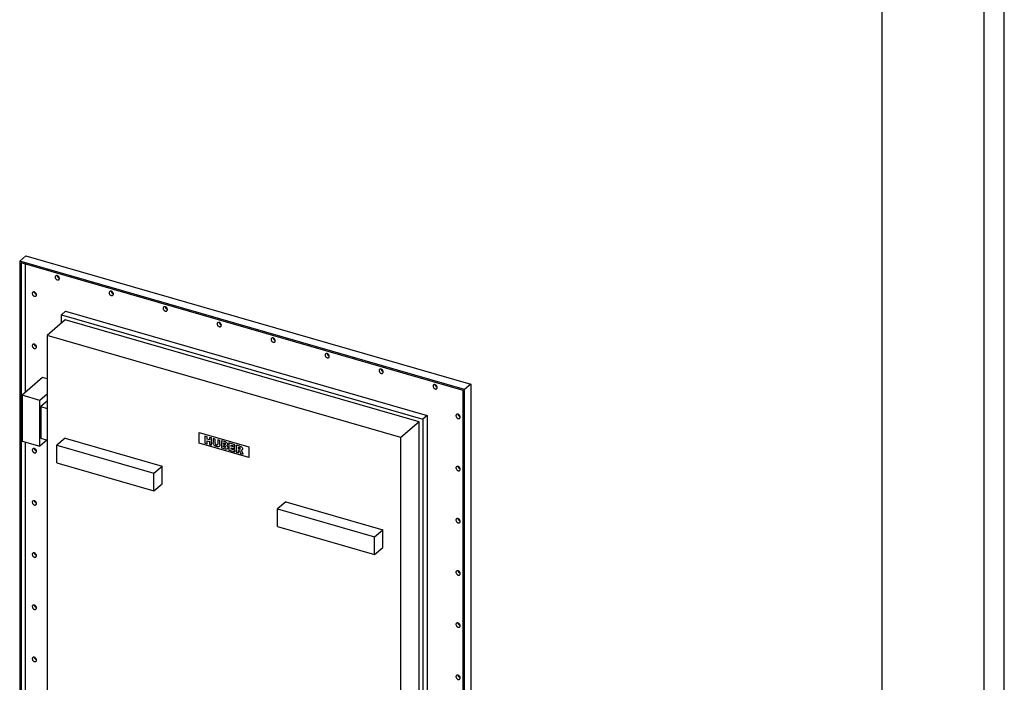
# Model space of a CAD drawing. Header units: millimetres. Extents: x 0 to 4200, y 0 to 5940.
# Tile 4 of 5: x 3234 to 4200, y 1949 to 2600. Entities that reach past the tile are written whole.
import ezdxf

# ---------------------------------------------------------------- set-up
doc = ezdxf.new("R2010")
doc.units = ezdxf.units.MM
doc.header["$LTSCALE"] = 387.2
doc.layers.get('0').update_dxf_attribs({"linetype": 'CONTINUOUS'})
doc.layers.add('_ACHSEN', color=7, linetype='CONTINUOUS')
doc.layers.add('_KURVEN', color=7, linetype='CONTINUOUS')

msp = doc.modelspace()

# ---------------------------------------------------------------- linework, layer by layer
at = {"color": 7, "linetype": 'Continuous'}
for p, q in [((4200, 0), (4200, 5940)), ((4200, 0), (4200, 5940)), ((3240.05, 2368.02), (3234.05, 2362.82)), ((3240.05, 2368.02), (3676.52, 2242.02)), ((3234.05, 2362.82), (3234.05, 1579.94)), ((3670.52, 2236.82), (3234.05, 2362.82)), ((3669.14, 2235.84), (3235.43, 2361.04)), ((3235.43, 2361.04), (3235.43, 1580.92)), ((3239.43, 2359.88), (3239.43, 2233.7)), ((3278.92, 2313.61), (3274.92, 2310.15)), ((3274.92, 2301.94), (3274.92, 2310.15)), ((3274.92, 2310.15), (3629.65, 2207.75)), ((3278.92, 2313.61), (3633.65, 2211.21)), ((3278.73, 2305.24), (3260.93, 2289.82)), ((3625.84, 2205.04), (3278.73, 2305.24)), ((3260.93, 2289.82), (3260.93, 1596.31)), ((3608.04, 2189.62), (3260.93, 2289.82)), ((3256.41, 2248.4), (3236.41, 2231.08)), ((3260.93, 2247.1), (3256.41, 2248.4)), ((3676.52, 2242.02), (3670.52, 2236.82)), ((3676.52, 2242.02), (3676.52, 1459.13)), ((3260.93, 2232.32), (3253.73, 2226.08)), ((3669.14, 1455.72), (3669.14, 2235.84)), ((3670.52, 1453.94), (3670.52, 2236.82)), ((3236.41, 2231.08), (3236.41, 2186.05)), ((3253.73, 2226.08), (3236.41, 2231.08)), ((3253.73, 2181.05), (3253.73, 2226.08)), ((3260.93, 2225.4), (3254.73, 2220.02)), ((3254.73, 2220.02), (3254.73, 2188.84)), ((3254.73, 2220.02), (3260.93, 2218.23)), ((3625.84, 2205.04), (3608.04, 2189.62)), ((3625.84, 1511.52), (3625.84, 2205.04)), ((3633.65, 2211.21), (3629.65, 2207.75)), ((3629.65, 2207.75), (3629.65, 1506.61)), ((3633.65, 2211.21), (3633.65, 1510.08)), ((3236.41, 2186.05), (3253.73, 2181.05)), ((3239.43, 2185.18), (3239.43, 1721.02)), ((3260.73, 2187.11), (3253.73, 2181.05)), ((3254.73, 2188.84), (3260.93, 2187.05)), ((3278.6, 2189.11), (3270.4, 2182.01)), ((3278.6, 2189.11), (3373.86, 2161.61)), ((3608.04, 1496.11), (3608.04, 2189.62)), ((3270.4, 2164.69), (3270.4, 2182.01)), ((3270.4, 2182.01), (3365.66, 2154.51)), ((3270.4, 2164.69), (3365.66, 2137.19)), ((3365.66, 2154.51), (3373.86, 2161.61)), ((3365.66, 2137.19), (3365.66, 2154.51)), ((3373.86, 2144.29), (3373.86, 2161.61)), ((3365.66, 2137.19), (3373.86, 2144.29)), ((3495.11, 2126.61), (3486.91, 2119.51)), ((3495.11, 2126.61), (3590.37, 2099.11)), ((3486.91, 2102.19), (3486.91, 2119.51)), ((3486.91, 2119.51), (3582.17, 2092.01)), ((3486.91, 2102.19), (3582.17, 2074.69)), ((3582.17, 2092.01), (3590.37, 2099.11)), ((3590.37, 2081.79), (3590.37, 2099.11)), ((3582.17, 2074.69), (3582.17, 2092.01)), ((3582.17, 2074.69), (3590.37, 2081.79))]:
    msp.add_line(p, q, dxfattribs=at)
at = {"color": 3, "linetype": 'Continuous'}
msp.add_line((4180, 5900), (4180, 0), dxfattribs=at)
at = {"color": 5, "linetype": 'Continuous'}
msp.add_line((4080, 5800), (4080, 100), dxfattribs=at)
at = {"layer": '_ACHSEN', "color": 7, "linetype": 'Continuous'}
for points, knots in [([(3269.38, 2348.21), (3269.22, 2348.07), (3268.95, 2347.68), (3268.88, 2347.23), (3268.88, 2346.99)], [0, 0, 0, 0, 0.479999, 1, 1, 1, 1]), ([(3273.03, 2345.79), (3273.03, 2346.24), (3272.74, 2347.17), (3271.92, 2348.04), (3271.09, 2348.46), (3270.46, 2348.59), (3269.86, 2348.52), (3269.52, 2348.33), (3269.38, 2348.21)], [0, 0, 0, 0, 0.256934, 0.5308, 0.662024, 0.783622, 0.895122, 1, 1, 1, 1]), ([(3270.89, 2348.49), (3270.95, 2347.93), (3271.48, 2346.85), (3272.47, 2346.17), (3273.02, 2346.03)], [0, 0, 0, 0, 0.499985, 1, 1, 1, 1]), ([(3268.88, 2346.99), (3268.88, 2346.55), (3269.17, 2345.62), (3269.99, 2344.75), (3270.82, 2344.33), (3271.45, 2344.2), (3272.05, 2344.27), (3272.39, 2344.46), (3272.53, 2344.58)], [0, 0, 0, 0, 0.256934, 0.5308, 0.662024, 0.783622, 0.895122, 1, 1, 1, 1]), ([(3272.53, 2344.58), (3272.69, 2344.72), (3272.96, 2345.1), (3273.03, 2345.56), (3273.03, 2345.79)], [0, 0, 0, 0, 0.479999, 1, 1, 1, 1]), ([(3246.87, 2332.19), (3246.7, 2332.05), (3246.44, 2331.67), (3246.36, 2331.21), (3246.36, 2330.98)], [0, 0, 0, 0, 0.479999, 1, 1, 1, 1]), ([(3246.36, 2330.98), (3246.36, 2330.53), (3246.66, 2329.6), (3247.47, 2328.73), (3248.3, 2328.31), (3248.93, 2328.18), (3249.53, 2328.25), (3249.87, 2328.44), (3250.01, 2328.56)], [0, 0, 0, 0, 0.256934, 0.5308, 0.662024, 0.783622, 0.895122, 1, 1, 1, 1]), ([(3250.52, 2329.78), (3250.52, 2330.23), (3250.22, 2331.15), (3249.4, 2332.02), (3248.57, 2332.44), (3247.94, 2332.57), (3247.35, 2332.5), (3247, 2332.31), (3246.87, 2332.19)], [0, 0, 0, 0, 0.256934, 0.5308, 0.662024, 0.783622, 0.895122, 1, 1, 1, 1]), ([(3248.37, 2332.47), (3248.43, 2331.91), (3248.96, 2330.83), (3249.95, 2330.15), (3250.5, 2330.01)], [0, 0, 0, 0, 0.499985, 1, 1, 1, 1]), ([(3250.01, 2328.56), (3250.17, 2328.7), (3250.44, 2329.09), (3250.52, 2329.54), (3250.52, 2329.78)], [0, 0, 0, 0, 0.479999, 1, 1, 1, 1]), ([(3322.33, 2332.92), (3322.17, 2332.78), (3321.9, 2332.4), (3321.83, 2331.94), (3321.83, 2331.71)], [0, 0, 0, 0, 0.479999, 1, 1, 1, 1]), ([(3321.83, 2331.71), (3321.83, 2331.26), (3322.12, 2330.33), (3322.94, 2329.46), (3323.77, 2329.04), (3324.4, 2328.91), (3325, 2328.99), (3325.34, 2329.17), (3325.48, 2329.29)], [0, 0, 0, 0, 0.256934, 0.5308, 0.662024, 0.783622, 0.895122, 1, 1, 1, 1]), ([(3325.98, 2330.51), (3325.98, 2330.96), (3325.69, 2331.88), (3324.87, 2332.75), (3324.04, 2333.17), (3323.41, 2333.3), (3322.81, 2333.23), (3322.47, 2333.04), (3322.33, 2332.92)], [0, 0, 0, 0, 0.256934, 0.5308, 0.662024, 0.783622, 0.895122, 1, 1, 1, 1]), ([(3323.84, 2333.2), (3323.9, 2332.64), (3324.43, 2331.56), (3325.42, 2330.89), (3325.97, 2330.74)], [0, 0, 0, 0, 0.499985, 1, 1, 1, 1]), ([(3325.48, 2329.29), (3325.64, 2329.44), (3325.91, 2329.82), (3325.98, 2330.27), (3325.98, 2330.51)], [0, 0, 0, 0, 0.479999, 1, 1, 1, 1]), ([(3375.29, 2317.64), (3375.12, 2317.5), (3374.85, 2317.11), (3374.78, 2316.66), (3374.78, 2316.42)], [0, 0, 0, 0, 0.479999, 1, 1, 1, 1]), ([(3374.78, 2316.42), (3374.78, 2315.97), (3375.08, 2315.05), (3375.89, 2314.18), (3376.72, 2313.76), (3377.35, 2313.63), (3377.95, 2313.7), (3378.29, 2313.89), (3378.43, 2314.01)], [0, 0, 0, 0, 0.256934, 0.5308, 0.662024, 0.783622, 0.895122, 1, 1, 1, 1]), ([(3378.94, 2315.22), (3378.94, 2315.67), (3378.64, 2316.6), (3377.82, 2317.47), (3376.99, 2317.89), (3376.36, 2318.02), (3375.76, 2317.95), (3375.42, 2317.76), (3375.29, 2317.64)], [0, 0, 0, 0, 0.256934, 0.5308, 0.662024, 0.783622, 0.895122, 1, 1, 1, 1]), ([(3376.79, 2317.92), (3376.85, 2317.36), (3377.38, 2316.27), (3378.37, 2315.6), (3378.92, 2315.46)], [0, 0, 0, 0, 0.499985, 1, 1, 1, 1]), ([(3378.43, 2314.01), (3378.59, 2314.15), (3378.86, 2314.53), (3378.94, 2314.99), (3378.94, 2315.22)], [0, 0, 0, 0, 0.479999, 1, 1, 1, 1]), ([(3428.24, 2302.35), (3428.07, 2302.21), (3427.81, 2301.83), (3427.73, 2301.37), (3427.73, 2301.14)], [0, 0, 0, 0, 0.479999, 1, 1, 1, 1]), ([(3427.73, 2301.14), (3427.73, 2300.69), (3428.03, 2299.76), (3428.84, 2298.89), (3429.67, 2298.47), (3430.3, 2298.34), (3430.9, 2298.41), (3431.24, 2298.6), (3431.38, 2298.72)], [0, 0, 0, 0, 0.256934, 0.5308, 0.662024, 0.783622, 0.895122, 1, 1, 1, 1]), ([(3431.89, 2299.94), (3431.89, 2300.39), (3431.59, 2301.31), (3430.77, 2302.18), (3429.95, 2302.6), (3429.31, 2302.73), (3428.72, 2302.66), (3428.38, 2302.47), (3428.24, 2302.35)], [0, 0, 0, 0, 0.256934, 0.5308, 0.662024, 0.783622, 0.895122, 1, 1, 1, 1]), ([(3429.74, 2302.63), (3429.8, 2302.07), (3430.33, 2300.99), (3431.33, 2300.31), (3431.87, 2300.17)], [0, 0, 0, 0, 0.499985, 1, 1, 1, 1]), ([(3431.38, 2298.72), (3431.54, 2298.86), (3431.81, 2299.25), (3431.89, 2299.7), (3431.89, 2299.94)], [0, 0, 0, 0, 0.479999, 1, 1, 1, 1]), ([(3246.87, 2280.97), (3246.7, 2280.83), (3246.44, 2280.45), (3246.36, 2279.99), (3246.36, 2279.76)], [0, 0, 0, 0, 0.479999, 1, 1, 1, 1]), ([(3246.36, 2279.76), (3246.36, 2279.31), (3246.66, 2278.38), (3247.47, 2277.51), (3248.3, 2277.09), (3248.93, 2276.96), (3249.53, 2277.04), (3249.87, 2277.22), (3250.01, 2277.34)], [0, 0, 0, 0, 0.256934, 0.5308, 0.662024, 0.783622, 0.895122, 1, 1, 1, 1]), ([(3250.52, 2278.56), (3250.52, 2279.01), (3250.22, 2279.93), (3249.4, 2280.8), (3248.57, 2281.22), (3247.94, 2281.35), (3247.35, 2281.28), (3247, 2281.09), (3246.87, 2280.97)], [0, 0, 0, 0, 0.256934, 0.5308, 0.662024, 0.783622, 0.895122, 1, 1, 1, 1]), ([(3248.37, 2281.25), (3248.43, 2280.69), (3248.96, 2279.61), (3249.95, 2278.94), (3250.5, 2278.79)], [0, 0, 0, 0, 0.499985, 1, 1, 1, 1]), ([(3481.19, 2287.07), (3481.03, 2286.92), (3480.76, 2286.54), (3480.68, 2286.08), (3480.68, 2285.85)], [0, 0, 0, 0, 0.479999, 1, 1, 1, 1]), ([(3480.68, 2285.85), (3480.68, 2285.4), (3480.98, 2284.47), (3481.8, 2283.6), (3482.62, 2283.18), (3483.25, 2283.06), (3483.85, 2283.13), (3484.19, 2283.32), (3484.33, 2283.44)], [0, 0, 0, 0, 0.256934, 0.5308, 0.662024, 0.783622, 0.895122, 1, 1, 1, 1]), ([(3484.84, 2284.65), (3484.84, 2285.1), (3484.54, 2286.03), (3483.72, 2286.9), (3482.9, 2287.32), (3482.26, 2287.45), (3481.67, 2287.37), (3481.33, 2287.19), (3481.19, 2287.07)], [0, 0, 0, 0, 0.256934, 0.5308, 0.662024, 0.783622, 0.895122, 1, 1, 1, 1]), ([(3482.69, 2287.35), (3482.76, 2286.79), (3483.28, 2285.7), (3484.28, 2285.03), (3484.82, 2284.89)], [0, 0, 0, 0, 0.499985, 1, 1, 1, 1]), ([(3484.33, 2283.44), (3484.49, 2283.58), (3484.76, 2283.96), (3484.84, 2284.42), (3484.84, 2284.65)], [0, 0, 0, 0, 0.479999, 1, 1, 1, 1]), ([(3250.01, 2277.34), (3250.17, 2277.48), (3250.44, 2277.87), (3250.52, 2278.32), (3250.52, 2278.56)], [0, 0, 0, 0, 0.479999, 1, 1, 1, 1]), ([(3534.14, 2271.78), (3533.98, 2271.64), (3533.71, 2271.26), (3533.63, 2270.8), (3533.63, 2270.57)], [0, 0, 0, 0, 0.479999, 1, 1, 1, 1]), ([(3533.63, 2270.57), (3533.63, 2270.12), (3533.93, 2269.19), (3534.75, 2268.32), (3535.57, 2267.9), (3536.21, 2267.77), (3536.8, 2267.84), (3537.14, 2268.03), (3537.28, 2268.15)], [0, 0, 0, 0, 0.256934, 0.5308, 0.662024, 0.783622, 0.895122, 1, 1, 1, 1]), ([(3537.79, 2269.37), (3537.79, 2269.81), (3537.49, 2270.74), (3536.68, 2271.61), (3535.85, 2272.03), (3535.22, 2272.16), (3534.62, 2272.09), (3534.28, 2271.9), (3534.14, 2271.78)], [0, 0, 0, 0, 0.256934, 0.5308, 0.662024, 0.783622, 0.895122, 1, 1, 1, 1]), ([(3535.65, 2272.06), (3535.71, 2271.5), (3536.23, 2270.42), (3537.23, 2269.74), (3537.78, 2269.6)], [0, 0, 0, 0, 0.499985, 1, 1, 1, 1]), ([(3537.28, 2268.15), (3537.44, 2268.29), (3537.71, 2268.68), (3537.79, 2269.13), (3537.79, 2269.37)], [0, 0, 0, 0, 0.479999, 1, 1, 1, 1]), ([(3587.09, 2256.49), (3586.93, 2256.35), (3586.66, 2255.97), (3586.58, 2255.51), (3586.58, 2255.28)], [0, 0, 0, 0, 0.479999, 1, 1, 1, 1]), ([(3586.58, 2255.28), (3586.58, 2254.83), (3586.88, 2253.9), (3587.7, 2253.03), (3588.52, 2252.61), (3589.16, 2252.49), (3589.75, 2252.56), (3590.09, 2252.75), (3590.23, 2252.87)], [0, 0, 0, 0, 0.256934, 0.5308, 0.662024, 0.783622, 0.895122, 1, 1, 1, 1]), ([(3590.74, 2254.08), (3590.74, 2254.53), (3590.44, 2255.46), (3589.63, 2256.33), (3588.8, 2256.75), (3588.17, 2256.87), (3587.57, 2256.8), (3587.23, 2256.61), (3587.09, 2256.49)], [0, 0, 0, 0, 0.256934, 0.5308, 0.662024, 0.783622, 0.895122, 1, 1, 1, 1]), ([(3588.6, 2256.78), (3588.66, 2256.21), (3589.18, 2255.13), (3590.18, 2254.46), (3590.73, 2254.32)], [0, 0, 0, 0, 0.499985, 1, 1, 1, 1]), ([(3590.23, 2252.87), (3590.4, 2253.01), (3590.66, 2253.39), (3590.74, 2253.85), (3590.74, 2254.08)], [0, 0, 0, 0, 0.479999, 1, 1, 1, 1]), ([(3640.04, 2241.21), (3639.88, 2241.07), (3639.61, 2240.68), (3639.53, 2240.23), (3639.53, 2239.99)], [0, 0, 0, 0, 0.479999, 1, 1, 1, 1]), ([(3643.69, 2238.79), (3643.69, 2239.24), (3643.4, 2240.17), (3642.58, 2241.04), (3641.75, 2241.46), (3641.12, 2241.59), (3640.52, 2241.52), (3640.18, 2241.33), (3640.04, 2241.21)], [0, 0, 0, 0, 0.256934, 0.5308, 0.662024, 0.783622, 0.895122, 1, 1, 1, 1]), ([(3641.55, 2241.49), (3641.61, 2240.93), (3642.13, 2239.85), (3643.13, 2239.17), (3643.68, 2239.03)], [0, 0, 0, 0, 0.499985, 1, 1, 1, 1]), ([(3639.53, 2239.99), (3639.53, 2239.55), (3639.83, 2238.62), (3640.65, 2237.75), (3641.48, 2237.33), (3642.11, 2237.2), (3642.71, 2237.27), (3643.05, 2237.46), (3643.18, 2237.58)], [0, 0, 0, 0, 0.256934, 0.5308, 0.662024, 0.783622, 0.895122, 1, 1, 1, 1]), ([(3643.18, 2237.58), (3643.35, 2237.72), (3643.62, 2238.1), (3643.69, 2238.56), (3643.69, 2238.79)], [0, 0, 0, 0, 0.479999, 1, 1, 1, 1]), ([(3662.56, 2212.19), (3662.4, 2212.05), (3662.13, 2211.67), (3662.05, 2211.21), (3662.05, 2210.98)], [0, 0, 0, 0, 0.479999, 1, 1, 1, 1]), ([(3666.21, 2209.78), (3666.21, 2210.23), (3665.91, 2211.15), (3665.09, 2212.02), (3664.27, 2212.44), (3663.64, 2212.57), (3663.04, 2212.5), (3662.7, 2212.31), (3662.56, 2212.19)], [0, 0, 0, 0, 0.256934, 0.5308, 0.662024, 0.783622, 0.895122, 1, 1, 1, 1]), ([(3664.06, 2212.47), (3664.13, 2211.91), (3664.65, 2210.83), (3665.65, 2210.15), (3666.19, 2210.01)], [0, 0, 0, 0, 0.499985, 1, 1, 1, 1]), ([(3662.05, 2210.98), (3662.05, 2210.53), (3662.35, 2209.6), (3663.17, 2208.73), (3663.99, 2208.31), (3664.62, 2208.18), (3665.22, 2208.25), (3665.56, 2208.44), (3665.7, 2208.56)], [0, 0, 0, 0, 0.256934, 0.5308, 0.662024, 0.783622, 0.895122, 1, 1, 1, 1]), ([(3665.7, 2208.56), (3665.86, 2208.7), (3666.13, 2209.09), (3666.21, 2209.54), (3666.21, 2209.78)], [0, 0, 0, 0, 0.479999, 1, 1, 1, 1]), ([(3246.87, 2178.53), (3246.7, 2178.39), (3246.44, 2178.01), (3246.36, 2177.55), (3246.36, 2177.32)], [0, 0, 0, 0, 0.479999, 1, 1, 1, 1]), ([(3246.36, 2177.32), (3246.36, 2176.87), (3246.66, 2175.94), (3247.47, 2175.07), (3248.3, 2174.65), (3248.93, 2174.53), (3249.53, 2174.6), (3249.87, 2174.79), (3250.01, 2174.91)], [0, 0, 0, 0, 0.256934, 0.5308, 0.662024, 0.783622, 0.895122, 1, 1, 1, 1]), ([(3250.52, 2176.12), (3250.52, 2176.57), (3250.22, 2177.5), (3249.4, 2178.37), (3248.57, 2178.79), (3247.94, 2178.91), (3247.35, 2178.84), (3247, 2178.65), (3246.87, 2178.53)], [0, 0, 0, 0, 0.256934, 0.5308, 0.662024, 0.783622, 0.895122, 1, 1, 1, 1]), ([(3248.37, 2178.82), (3248.43, 2178.25), (3248.96, 2177.17), (3249.95, 2176.5), (3250.5, 2176.36)], [0, 0, 0, 0, 0.499985, 1, 1, 1, 1]), ([(3250.01, 2174.91), (3250.17, 2175.05), (3250.44, 2175.43), (3250.52, 2175.89), (3250.52, 2176.12)], [0, 0, 0, 0, 0.479999, 1, 1, 1, 1]), ([(3662.56, 2160.97), (3662.4, 2160.83), (3662.13, 2160.45), (3662.05, 2159.99), (3662.05, 2159.76)], [0, 0, 0, 0, 0.479999, 1, 1, 1, 1]), ([(3662.05, 2159.76), (3662.05, 2159.31), (3662.35, 2158.38), (3663.17, 2157.51), (3663.99, 2157.09), (3664.62, 2156.96), (3665.22, 2157.04), (3665.56, 2157.22), (3665.7, 2157.34)], [0, 0, 0, 0, 0.256934, 0.5308, 0.662024, 0.783622, 0.895122, 1, 1, 1, 1]), ([(3666.21, 2158.56), (3666.21, 2159.01), (3665.91, 2159.93), (3665.09, 2160.8), (3664.27, 2161.22), (3663.64, 2161.35), (3663.04, 2161.28), (3662.7, 2161.09), (3662.56, 2160.97)], [0, 0, 0, 0, 0.256934, 0.5308, 0.662024, 0.783622, 0.895122, 1, 1, 1, 1]), ([(3664.06, 2161.25), (3664.13, 2160.69), (3664.65, 2159.61), (3665.65, 2158.94), (3666.19, 2158.79)], [0, 0, 0, 0, 0.499985, 1, 1, 1, 1]), ([(3665.7, 2157.34), (3665.86, 2157.48), (3666.13, 2157.87), (3666.21, 2158.32), (3666.21, 2158.56)], [0, 0, 0, 0, 0.479999, 1, 1, 1, 1]), ([(3246.87, 2127.31), (3246.7, 2127.17), (3246.44, 2126.79), (3246.36, 2126.33), (3246.36, 2126.1)], [0, 0, 0, 0, 0.479999, 1, 1, 1, 1]), ([(3246.36, 2126.1), (3246.36, 2125.65), (3246.66, 2124.72), (3247.47, 2123.85), (3248.3, 2123.43), (3248.93, 2123.31), (3249.53, 2123.38), (3249.87, 2123.57), (3250.01, 2123.69)], [0, 0, 0, 0, 0.256934, 0.5308, 0.662024, 0.783622, 0.895122, 1, 1, 1, 1]), ([(3250.52, 2124.9), (3250.52, 2125.35), (3250.22, 2126.28), (3249.4, 2127.15), (3248.57, 2127.57), (3247.94, 2127.69), (3247.35, 2127.62), (3247, 2127.43), (3246.87, 2127.31)], [0, 0, 0, 0, 0.256934, 0.5308, 0.662024, 0.783622, 0.895122, 1, 1, 1, 1]), ([(3248.37, 2127.6), (3248.43, 2127.03), (3248.96, 2125.95), (3249.95, 2125.28), (3250.5, 2125.14)], [0, 0, 0, 0, 0.499985, 1, 1, 1, 1]), ([(3250.01, 2123.69), (3250.17, 2123.83), (3250.44, 2124.21), (3250.52, 2124.67), (3250.52, 2124.9)], [0, 0, 0, 0, 0.479999, 1, 1, 1, 1]), ([(3662.56, 2109.75), (3662.4, 2109.61), (3662.13, 2109.23), (3662.05, 2108.77), (3662.05, 2108.54)], [0, 0, 0, 0, 0.479999, 1, 1, 1, 1]), ([(3662.05, 2108.54), (3662.05, 2108.09), (3662.35, 2107.16), (3663.17, 2106.29), (3663.99, 2105.87), (3664.62, 2105.74), (3665.22, 2105.82), (3665.56, 2106), (3665.7, 2106.12)], [0, 0, 0, 0, 0.256934, 0.5308, 0.662024, 0.783622, 0.895122, 1, 1, 1, 1]), ([(3666.21, 2107.34), (3666.21, 2107.79), (3665.91, 2108.72), (3665.09, 2109.58), (3664.27, 2110), (3663.64, 2110.13), (3663.04, 2110.06), (3662.7, 2109.87), (3662.56, 2109.75)], [0, 0, 0, 0, 0.256934, 0.5308, 0.662024, 0.783622, 0.895122, 1, 1, 1, 1]), ([(3664.06, 2110.03), (3664.13, 2109.47), (3664.65, 2108.39), (3665.65, 2107.72), (3666.19, 2107.57)], [0, 0, 0, 0, 0.499985, 1, 1, 1, 1]), ([(3665.7, 2106.12), (3665.86, 2106.27), (3666.13, 2106.65), (3666.21, 2107.11), (3666.21, 2107.34)], [0, 0, 0, 0, 0.479999, 1, 1, 1, 1]), ([(3246.87, 2076.1), (3246.7, 2075.95), (3246.44, 2075.57), (3246.36, 2075.11), (3246.36, 2074.88)], [0, 0, 0, 0, 0.479999, 1, 1, 1, 1]), ([(3246.36, 2074.88), (3246.36, 2074.43), (3246.66, 2073.5), (3247.47, 2072.64), (3248.3, 2072.22), (3248.93, 2072.09), (3249.53, 2072.16), (3249.87, 2072.35), (3250.01, 2072.47)], [0, 0, 0, 0, 0.256934, 0.5308, 0.662024, 0.783622, 0.895122, 1, 1, 1, 1]), ([(3250.52, 2073.68), (3250.52, 2074.13), (3250.22, 2075.06), (3249.4, 2075.93), (3248.57, 2076.35), (3247.94, 2076.48), (3247.35, 2076.4), (3247, 2076.22), (3246.87, 2076.1)], [0, 0, 0, 0, 0.256934, 0.5308, 0.662024, 0.783622, 0.895122, 1, 1, 1, 1]), ([(3248.37, 2076.38), (3248.43, 2075.82), (3248.96, 2074.73), (3249.95, 2074.06), (3250.5, 2073.92)], [0, 0, 0, 0, 0.499985, 1, 1, 1, 1]), ([(3250.01, 2072.47), (3250.17, 2072.61), (3250.44, 2072.99), (3250.52, 2073.45), (3250.52, 2073.68)], [0, 0, 0, 0, 0.479999, 1, 1, 1, 1]), ([(3662.56, 2058.53), (3662.4, 2058.39), (3662.13, 2058.01), (3662.05, 2057.55), (3662.05, 2057.32)], [0, 0, 0, 0, 0.479999, 1, 1, 1, 1]), ([(3666.21, 2056.12), (3666.21, 2056.57), (3665.91, 2057.5), (3665.09, 2058.37), (3664.27, 2058.79), (3663.64, 2058.91), (3663.04, 2058.84), (3662.7, 2058.65), (3662.56, 2058.53)], [0, 0, 0, 0, 0.256934, 0.5308, 0.662024, 0.783622, 0.895122, 1, 1, 1, 1]), ([(3664.06, 2058.82), (3664.13, 2058.25), (3664.65, 2057.17), (3665.65, 2056.5), (3666.19, 2056.36)], [0, 0, 0, 0, 0.499985, 1, 1, 1, 1]), ([(3662.05, 2057.32), (3662.05, 2056.87), (3662.35, 2055.94), (3663.17, 2055.07), (3663.99, 2054.65), (3664.62, 2054.53), (3665.22, 2054.6), (3665.56, 2054.79), (3665.7, 2054.91)], [0, 0, 0, 0, 0.256934, 0.5308, 0.662024, 0.783622, 0.895122, 1, 1, 1, 1]), ([(3665.7, 2054.91), (3665.86, 2055.05), (3666.13, 2055.43), (3666.21, 2055.89), (3666.21, 2056.12)], [0, 0, 0, 0, 0.479999, 1, 1, 1, 1]), ([(3246.87, 2024.88), (3246.7, 2024.74), (3246.44, 2024.35), (3246.36, 2023.9), (3246.36, 2023.66)], [0, 0, 0, 0, 0.479999, 1, 1, 1, 1]), ([(3246.36, 2023.66), (3246.36, 2023.21), (3246.66, 2022.29), (3247.47, 2021.42), (3248.3, 2021), (3248.93, 2020.87), (3249.53, 2020.94), (3249.87, 2021.13), (3250.01, 2021.25)], [0, 0, 0, 0, 0.256934, 0.5308, 0.662024, 0.783622, 0.895122, 1, 1, 1, 1]), ([(3250.52, 2022.46), (3250.52, 2022.91), (3250.22, 2023.84), (3249.4, 2024.71), (3248.57, 2025.13), (3247.94, 2025.26), (3247.35, 2025.18), (3247, 2025), (3246.87, 2024.88)], [0, 0, 0, 0, 0.256934, 0.5308, 0.662024, 0.783622, 0.895122, 1, 1, 1, 1]), ([(3248.37, 2025.16), (3248.43, 2024.6), (3248.96, 2023.51), (3249.95, 2022.84), (3250.5, 2022.7)], [0, 0, 0, 0, 0.499985, 1, 1, 1, 1]), ([(3250.01, 2021.25), (3250.17, 2021.39), (3250.44, 2021.77), (3250.52, 2022.23), (3250.52, 2022.46)], [0, 0, 0, 0, 0.479999, 1, 1, 1, 1]), ([(3662.56, 2007.31), (3662.4, 2007.17), (3662.13, 2006.79), (3662.05, 2006.33), (3662.05, 2006.1)], [0, 0, 0, 0, 0.479999, 1, 1, 1, 1]), ([(3662.05, 2006.1), (3662.05, 2005.65), (3662.35, 2004.72), (3663.17, 2003.85), (3663.99, 2003.43), (3664.62, 2003.31), (3665.22, 2003.38), (3665.56, 2003.57), (3665.7, 2003.69)], [0, 0, 0, 0, 0.256934, 0.5308, 0.662024, 0.783622, 0.895122, 1, 1, 1, 1]), ([(3666.21, 2004.9), (3666.21, 2005.35), (3665.91, 2006.28), (3665.09, 2007.15), (3664.27, 2007.57), (3663.64, 2007.69), (3663.04, 2007.62), (3662.7, 2007.43), (3662.56, 2007.31)], [0, 0, 0, 0, 0.256934, 0.5308, 0.662024, 0.783622, 0.895122, 1, 1, 1, 1]), ([(3664.06, 2007.6), (3664.13, 2007.03), (3664.65, 2005.95), (3665.65, 2005.28), (3666.19, 2005.14)], [0, 0, 0, 0, 0.499985, 1, 1, 1, 1]), ([(3665.7, 2003.69), (3665.86, 2003.83), (3666.13, 2004.21), (3666.21, 2004.67), (3666.21, 2004.9)], [0, 0, 0, 0, 0.479999, 1, 1, 1, 1]), ([(3246.87, 1973.66), (3246.7, 1973.52), (3246.44, 1973.13), (3246.36, 1972.68), (3246.36, 1972.44)], [0, 0, 0, 0, 0.479999, 1, 1, 1, 1]), ([(3246.36, 1972.44), (3246.36, 1971.99), (3246.66, 1971.07), (3247.47, 1970.2), (3248.3, 1969.78), (3248.93, 1969.65), (3249.53, 1969.72), (3249.87, 1969.91), (3250.01, 1970.03)], [0, 0, 0, 0, 0.256934, 0.5308, 0.662024, 0.783622, 0.895122, 1, 1, 1, 1]), ([(3250.52, 1971.24), (3250.52, 1971.69), (3250.22, 1972.62), (3249.4, 1973.49), (3248.57, 1973.91), (3247.94, 1974.04), (3247.35, 1973.97), (3247, 1973.78), (3246.87, 1973.66)], [0, 0, 0, 0, 0.256934, 0.5308, 0.662024, 0.783622, 0.895122, 1, 1, 1, 1]), ([(3248.37, 1973.94), (3248.43, 1973.38), (3248.96, 1972.3), (3249.95, 1971.62), (3250.5, 1971.48)], [0, 0, 0, 0, 0.499985, 1, 1, 1, 1]), ([(3250.01, 1970.03), (3250.17, 1970.17), (3250.44, 1970.55), (3250.52, 1971.01), (3250.52, 1971.24)], [0, 0, 0, 0, 0.479999, 1, 1, 1, 1]), ([(3662.56, 1956.1), (3662.4, 1955.95), (3662.13, 1955.57), (3662.05, 1955.11), (3662.05, 1954.88)], [0, 0, 0, 0, 0.479999, 1, 1, 1, 1]), ([(3662.05, 1954.88), (3662.05, 1954.43), (3662.35, 1953.5), (3663.17, 1952.64), (3663.99, 1952.22), (3664.62, 1952.09), (3665.22, 1952.16), (3665.56, 1952.35), (3665.7, 1952.47)], [0, 0, 0, 0, 0.256934, 0.5308, 0.662024, 0.783622, 0.895122, 1, 1, 1, 1]), ([(3666.21, 1953.68), (3666.21, 1954.13), (3665.91, 1955.06), (3665.09, 1955.93), (3664.27, 1956.35), (3663.64, 1956.48), (3663.04, 1956.4), (3662.7, 1956.22), (3662.56, 1956.1)], [0, 0, 0, 0, 0.256934, 0.5308, 0.662024, 0.783622, 0.895122, 1, 1, 1, 1]), ([(3664.06, 1956.38), (3664.13, 1955.82), (3664.65, 1954.73), (3665.65, 1954.06), (3666.19, 1953.92)], [0, 0, 0, 0, 0.499985, 1, 1, 1, 1]), ([(3665.7, 1952.47), (3665.86, 1952.61), (3666.13, 1952.99), (3666.21, 1953.45), (3666.21, 1953.68)], [0, 0, 0, 0, 0.479999, 1, 1, 1, 1])]:
    msp.add_open_spline(points, degree=3, knots=knots, dxfattribs=at)
at = {"layer": '_KURVEN', "color": 4, "linetype": 'Continuous'}
for p, q in [((3410.24, 2194.41), (3458.73, 2180.41)), ((3410.24, 2184.02), (3410.24, 2194.41)), ((3458.73, 2170.02), (3410.24, 2184.02)), ((3417.89, 2190.47), (3415.75, 2191.09)), ((3415.75, 2191.09), (3415.75, 2184.16)), ((3415.75, 2184.16), (3417.89, 2183.54)), ((3417.89, 2188.05), (3417.89, 2190.47)), ((3420.23, 2187.37), (3417.89, 2188.05)), ((3417.89, 2183.54), (3417.89, 2186.35)), ((3417.89, 2186.35), (3420.23, 2185.67)), ((3422.38, 2189.18), (3420.23, 2189.8)), ((3420.23, 2189.8), (3420.23, 2187.37)), ((3420.23, 2185.67), (3420.23, 2182.87)), ((3422.38, 2182.25), (3422.38, 2189.18)), ((3425.94, 2188.15), (3423.8, 2188.76)), ((3423.8, 2188.76), (3423.8, 2184.63)), ((3425.94, 2183.92), (3425.94, 2188.15)), ((3428.31, 2187.46), (3428.31, 2183.23)), ((3430.44, 2186.85), (3428.31, 2187.46)), ((3430.44, 2182.72), (3430.44, 2186.85)), ((3431.87, 2186.44), (3431.87, 2179.51)), ((3435.87, 2185.28), (3431.87, 2186.44)), ((3434.03, 2183.09), (3434.03, 2184.41)), ((3434.03, 2184.41), (3434.97, 2184.14)), ((3434.96, 2182.83), (3434.03, 2183.09)), ((3439.38, 2184.27), (3439.38, 2177.34)), ((3445.12, 2182.61), (3439.38, 2184.27)), ((3420.23, 2182.87), (3422.38, 2182.25)), ((3431.87, 2179.51), (3435.56, 2178.44)), ((3434.03, 2180.37), (3434.03, 2181.78)), ((3434.03, 2181.78), (3435.11, 2181.46)), ((3435.12, 2180.06), (3434.03, 2180.37)), ((3439.38, 2177.34), (3445.23, 2175.65)), ((3441.53, 2181.07), (3441.53, 2182.17)), ((3441.53, 2182.17), (3445.12, 2181.13)), ((3444.86, 2180.1), (3441.53, 2181.07)), ((3441.53, 2178.29), (3441.53, 2179.65)), ((3441.53, 2179.65), (3444.86, 2178.69)), ((3445.23, 2177.22), (3441.53, 2178.29)), ((3444.86, 2178.69), (3444.86, 2180.1)), ((3445.12, 2181.13), (3445.12, 2182.61)), ((3445.23, 2175.65), (3445.23, 2177.22)), ((3449.98, 2181.21), (3446.41, 2182.24)), ((3446.41, 2182.24), (3446.41, 2175.31)), ((3446.41, 2175.31), (3448.56, 2174.69)), ((3448.56, 2178.81), (3448.56, 2180.22)), ((3448.56, 2180.22), (3449.5, 2179.95)), ((3449.46, 2178.55), (3448.56, 2178.81)), ((3448.56, 2174.69), (3448.56, 2177.5)), ((3448.56, 2177.5), (3448.75, 2177.45)), ((3449.66, 2176.49), (3450.8, 2174.04)), ((3450.8, 2174.04), (3453.22, 2173.34)), ((3453.22, 2173.34), (3452.18, 2175.65)), ((3458.73, 2180.41), (3458.73, 2170.02))]:
    msp.add_line(p, q, dxfattribs=at)
for points in [[(3424, 2183.4), (3423.87, 2183.89), (3423.8, 2184.29), (3423.8, 2184.63)], [(3424.46, 2182.47), (3424.23, 2182.8), (3424.08, 2183.11), (3424, 2183.4)], [(3425.94, 2183.92), (3425.94, 2183.54), (3426.04, 2183.22), (3426.25, 2182.94)], [(3427.99, 2182.44), (3428.2, 2182.58), (3428.31, 2182.85), (3428.31, 2183.23)], [(3435.65, 2183.77), (3435.52, 2183.92), (3435.29, 2184.04), (3434.97, 2184.14)], [(3435.85, 2183.24), (3435.85, 2183.44), (3435.78, 2183.62), (3435.65, 2183.77)], [(3435.65, 2182.8), (3435.78, 2182.87), (3435.85, 2183.02), (3435.85, 2183.24)], [(3435.87, 2185.28), (3436.54, 2185.09), (3437.05, 2184.77), (3437.41, 2184.34)], [(3437.41, 2184.34), (3437.77, 2183.9), (3437.95, 2183.44), (3437.95, 2182.96)], [(3425.19, 2181.66), (3424.92, 2181.89), (3424.68, 2182.15), (3424.46, 2182.47)], [(3426.19, 2181.1), (3425.79, 2181.26), (3425.46, 2181.45), (3425.19, 2181.66)], [(3427.3, 2180.71), (3426.96, 2180.81), (3426.59, 2180.94), (3426.19, 2181.1)], [(3426.25, 2182.94), (3426.46, 2182.67), (3426.75, 2182.48), (3427.13, 2182.37)], [(3427.13, 2182.37), (3427.49, 2182.27), (3427.78, 2182.29), (3427.99, 2182.44)], [(3428.79, 2180.51), (3428.38, 2180.48), (3427.88, 2180.54), (3427.3, 2180.71)], [(3429.65, 2180.83), (3429.38, 2180.64), (3429.09, 2180.53), (3428.79, 2180.51)], [(3430.25, 2181.61), (3430.12, 2181.29), (3429.92, 2181.03), (3429.65, 2180.83)], [(3430.44, 2182.72), (3430.44, 2182.3), (3430.38, 2181.94), (3430.25, 2181.61)], [(3434.96, 2182.83), (3435.29, 2182.73), (3435.52, 2182.72), (3435.65, 2182.8)], [(3435.9, 2181.05), (3435.75, 2181.21), (3435.49, 2181.35), (3435.11, 2181.46)], [(3435.12, 2180.06), (3435.49, 2179.95), (3435.75, 2179.94), (3435.9, 2180.03)], [(3436.52, 2178.26), (3436.04, 2178.33), (3435.72, 2178.4), (3435.56, 2178.44)], [(3436.12, 2180.49), (3436.12, 2180.69), (3436.05, 2180.88), (3435.9, 2181.05)], [(3435.9, 2180.03), (3436.05, 2180.11), (3436.12, 2180.27), (3436.12, 2180.49)], [(3437.33, 2178.25), (3437.15, 2178.2), (3436.88, 2178.2), (3436.52, 2178.26)], [(3437.57, 2182.01), (3437.4, 2181.86), (3437.14, 2181.78), (3436.82, 2181.76)], [(3436.82, 2181.76), (3437.31, 2181.5), (3437.68, 2181.19), (3437.91, 2180.83)], [(3438.02, 2178.73), (3437.85, 2178.49), (3437.62, 2178.33), (3437.33, 2178.25)], [(3437.95, 2182.96), (3437.95, 2182.54), (3437.82, 2182.23), (3437.57, 2182.01)], [(3437.91, 2180.83), (3438.15, 2180.47), (3438.27, 2180.07), (3438.27, 2179.63)], [(3438.27, 2179.63), (3438.27, 2179.27), (3438.18, 2178.97), (3438.02, 2178.73)], [(3449.27, 2177.13), (3449.12, 2177.28), (3448.94, 2177.39), (3448.75, 2177.45)], [(3449.66, 2176.49), (3449.51, 2176.8), (3449.38, 2177.02), (3449.27, 2177.13)], [(3449.46, 2178.55), (3449.55, 2178.52), (3449.74, 2178.5), (3450.03, 2178.48)], [(3450.3, 2179.54), (3450.16, 2179.7), (3449.89, 2179.84), (3449.5, 2179.95)], [(3449.98, 2181.21), (3450.64, 2181.02), (3451.14, 2180.81), (3451.49, 2180.6)], [(3450.03, 2178.48), (3450.17, 2178.47), (3450.28, 2178.51), (3450.37, 2178.6)], [(3450.51, 2178.96), (3450.51, 2179.18), (3450.44, 2179.37), (3450.3, 2179.54)], [(3450.37, 2178.6), (3450.46, 2178.69), (3450.51, 2178.81), (3450.51, 2178.96)], [(3451.74, 2177.1), (3451.55, 2177.04), (3451.3, 2177.02), (3450.98, 2177.05)], [(3450.98, 2177.05), (3451.24, 2176.88), (3451.43, 2176.74), (3451.54, 2176.63)], [(3451.49, 2180.6), (3451.84, 2180.39), (3452.12, 2180.09), (3452.34, 2179.72)], [(3451.54, 2176.63), (3451.62, 2176.55), (3451.73, 2176.4), (3451.88, 2176.16)], [(3452.41, 2177.58), (3452.25, 2177.35), (3452.02, 2177.19), (3451.74, 2177.1)], [(3451.88, 2176.16), (3452.03, 2175.94), (3452.13, 2175.77), (3452.18, 2175.65)], [(3452.34, 2179.72), (3452.55, 2179.35), (3452.66, 2178.95), (3452.66, 2178.51)], [(3452.66, 2178.51), (3452.66, 2178.12), (3452.57, 2177.82), (3452.41, 2177.58)]]:
    msp.add_open_spline(points, degree=3, dxfattribs=at)

doc.saveas('drawing.dxf')
